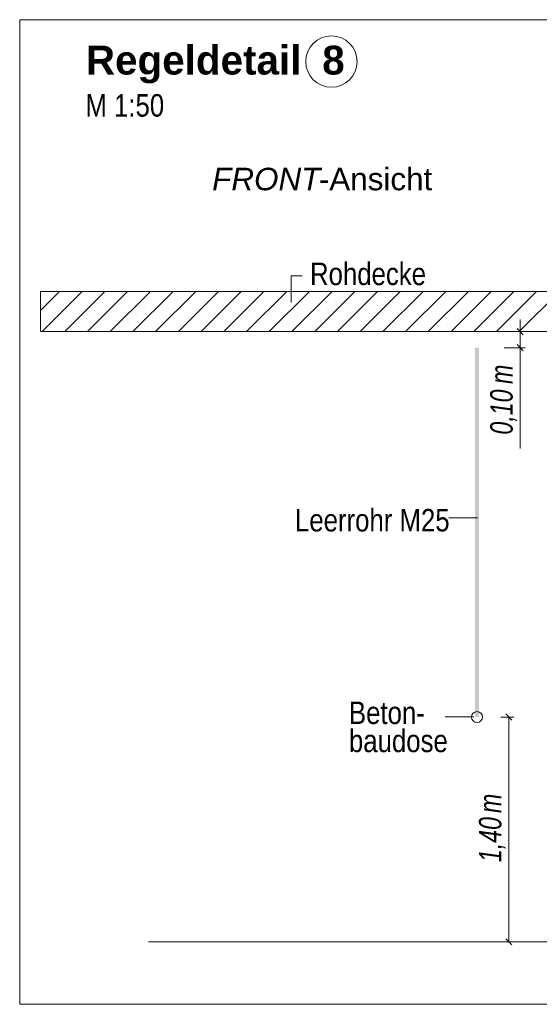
# Model space of a CAD drawing. Extents: x -620 to 3480, y 62 to 1107.
# Tile 144 of 256: x 200 to 233, y 630 to 691. Entities that reach past the tile are written whole.
import ezdxf
from ezdxf.lldxf.tags import DXFTag

# ---------------------------------------------------------------- set-up
doc = ezdxf.new("R2010")
doc.units = 0
doc.layers.get('0').update_dxf_attribs({"lineweight": 35})
for name, color, linetype, lineweight, true_color in [('E_Aussparung Bemaßung-A06G9GVM8I', 5, 'Continuous', 9, 0x0000ff), ('E_Betonbaudose', 1, 'Continuous', 13, 0xff0000), ('E_Detail_Beschriftung', 7, 'Continuous', 13, 0x009900), ('E_Detail_Wandschraffur', 7, 'Continuous', 5, 0xc0c0c0), ('E_Leerrohr Beschriftung', 1, 'Continuous', 9, 0xff0000)]:
    doc.layers.add(name, color=color, linetype=linetype, lineweight=lineweight, true_color=true_color)
doc.layers.add('E_Detail_Linie_Text_Bem', color=7, linetype='Continuous', lineweight=13)
doc.styles.get("Standard").update_dxf_attribs({"font": 'ARIALN.TTF'})
tags = doc.linetypes.add('fein_strichliert', pattern=[4, 1, -2, 1]).pattern_tags.tags
tags[8:9] = [DXFTag(74, 4), DXFTag(75, 0), DXFTag(340, '0'), DXFTag(46, 0.0), DXFTag(50, 0.0), DXFTag(44, 0.0), DXFTag(45, 0.0)]
tags[6:7] = [DXFTag(74, 4), DXFTag(75, 0), DXFTag(340, '0'), DXFTag(46, 0.0), DXFTag(50, 0.0), DXFTag(44, 0.0), DXFTag(45, 0.0)]
tags[4:5] = [DXFTag(74, 4), DXFTag(75, 0), DXFTag(340, '0'), DXFTag(46, 0.0), DXFTag(50, 0.0), DXFTag(44, 0.0), DXFTag(45, 0.0)]
tags = doc.linetypes.add('fein_strichliert-A06G9GVL8I', pattern=[4, 1, -2, 1]).pattern_tags.tags
tags[8:9] = [DXFTag(74, 4), DXFTag(75, 0), DXFTag(340, '0'), DXFTag(46, 0.0), DXFTag(50, 0.0), DXFTag(44, 0.0), DXFTag(45, 0.0)]
tags[6:7] = [DXFTag(74, 4), DXFTag(75, 0), DXFTag(340, '0'), DXFTag(46, 0.0), DXFTag(50, 0.0), DXFTag(44, 0.0), DXFTag(45, 0.0)]
tags[4:5] = [DXFTag(74, 4), DXFTag(75, 0), DXFTag(340, '0'), DXFTag(46, 0.0), DXFTag(50, 0.0), DXFTag(44, 0.0), DXFTag(45, 0.0)]

# ---------------------------------------------------------------- blocks, each defined once
blk = doc.blocks.new('Referenz-A06G9GVP8I')
at = {"layer": 'E_Aussparung Bemaßung-A06G9GVM8I', "linetype": 'Continuous', "ltscale": 0.13}
for p, q in [((231.328, 672.464), (231.328, 664.426)), ((231.628, 671.701), (230.328, 671.701)), ((231.137, 671.892), (231.518, 671.51)), ((231.137, 670.892), (231.518, 670.51)), ((231.628, 670.701), (230.328, 670.701)), ((230.928, 647.701), (230.128, 647.701)), ((230.818, 647.51), (230.437, 647.892)), ((230.628, 647.701), (230.628, 633.701)), ((230.928, 633.701), (230.128, 633.701)), ((230.818, 633.51), (230.437, 633.892))]:
    blk.add_line(p, q, dxfattribs=at)
at = {"layer": 'E_Betonbaudose', "linetype": 'Continuous', "ltscale": 0.13}
blk.add_circle((228.641, 647.701), 0.34, dxfattribs=at)
at = {"layer": 'E_Detail_Linie_Text_Bem', "linetype": 'fein_strichliert-A06G9GVL8I', "ltscale": 0.65}
for p, q in [((262.95, 691.128), (200.18, 691.128)), ((200.18, 691.128), (200.18, 629.811)), ((200.18, 629.811), (259.923, 629.811))]:
    blk.add_line(p, q, dxfattribs=at)
at = {"layer": 'E_Detail_Linie_Text_Bem', "color": 0, "linetype": 'Continuous', "ltscale": 0.13}
for p, q in [((217.071, 673.521), (217.071, 675.169)), ((217.071, 675.169), (217.758, 675.169)), ((226.885, 660.105), (228.67, 660.105)), ((226.649, 647.705), (228.434, 647.705))]:
    blk.add_line(p, q, dxfattribs=at)
at = {"layer": 'E_Detail_Linie_Text_Bem', "linetype": 'Continuous', "ltscale": 0.13}
for p, q in [((252.797, 674.201), (201.47, 674.201)), ((201.47, 674.201), (201.47, 671.701)), ((201.47, 671.701), (211.862, 671.701)), ((201.47, 671.701), (250.297, 671.701)), ((211.862, 671.701), (252.797, 671.701)), ((208.196, 633.701), (245.209, 633.701))]:
    blk.add_line(p, q, dxfattribs=at)
blk.add_solid([(228.766, 670.701), (228.766, 647.701), (228.516, 670.7), (228.516, 647.701)], dxfattribs=at)
at = {"layer": 'E_Detail_Wandschraffur', "linetype": 'ByBlock', "ltscale": 0.13}
for p, q in [((201.47, 673.016), (202.655, 674.201)), ((202.983, 671.701), (205.483, 674.201)), ((205.812, 671.701), (208.312, 674.201)), ((208.64, 671.701), (211.14, 674.201)), ((211.469, 671.701), (213.969, 674.201)), ((214.297, 671.701), (216.797, 674.201)), ((217.125, 671.701), (219.625, 674.201)), ((219.954, 671.701), (222.454, 674.201)), ((222.782, 671.701), (225.282, 674.201)), ((225.611, 671.701), (228.111, 674.201)), ((228.439, 671.701), (230.939, 674.201)), ((231.268, 671.701), (233.768, 674.201))]:
    blk.add_line(p, q, dxfattribs=at)
at = {"layer": 'E_Detail_Wandschraffur', "linetype": 'fein_strichliert', "ltscale": 0.13}
for p, q in [((201.569, 671.701), (204.069, 674.201)), ((204.397, 671.701), (206.897, 674.201)), ((207.226, 671.701), (209.726, 674.201)), ((210.054, 671.701), (212.554, 674.201)), ((212.883, 671.701), (215.383, 674.201)), ((215.711, 671.701), (218.211, 674.201)), ((218.54, 671.701), (221.04, 674.201)), ((221.368, 671.701), (223.868, 674.201)), ((224.196, 671.701), (226.696, 674.201)), ((227.025, 671.701), (229.525, 674.201)), ((229.853, 671.701), (232.353, 674.201))]:
    blk.add_line(p, q, dxfattribs=at)
at = {"layer": 'E_Leerrohr Beschriftung', "linetype": 'Continuous', "ltscale": 0.13}
blk.add_circle((219.579, 688.521), 1.6, dxfattribs=at)
at = {"layer": 'E_Aussparung Bemaßung-A06G9GVM8I', "linetype": 'Continuous', "ltscale": 0.13, "char_height": 1.4, "attachment_point": 1, "rotation": 90}
for s, insert in [('{\\W0.9;\\fArial Narrow|b0|i1;m}', (229.461, 668.441)), ('{\\W0.9;\\fArial Narrow|b0|i1;0,10 }', (229.461, 665.288)), ('{\\W0.9;\\fArial Narrow|b0|i1;m}', (228.761, 641.722)), ('{\\W0.9;\\fArial Narrow|b0|i1;1,40 }', (228.761, 638.664))]:
    blk.add_mtext(s, dxfattribs=dict(at, insert=insert))
at = {"layer": 'E_Detail_Beschriftung', "color": 1, "linetype": 'Continuous', "lineweight": 35, "ltscale": 0.35, "true_color": 0xff0000, "char_height": 1.8, "attachment_point": 1}
for s, insert in [('{\\fArial|b1|i0;Regeldetail}', (204.298, 689.512)), ('{\\fArial|b1|i0;8}', (219.008, 689.512))]:
    blk.add_mtext(s, dxfattribs=dict(at, insert=insert))
at = {"layer": 'E_Detail_Beschriftung', "linetype": 'Continuous', "ltscale": 0.13, "char_height": 1.4, "attachment_point": 1}
for s, insert in [('{\\fArial Narrow;M 1:50}', (204.268, 686.492)), ('{\\fArial Narrow;Rohdecke}', (218.248, 675.999)), ('{\\fArial Narrow;Leerrohr M25}', (217.312, 660.66)), ('{\\fArial Narrow;Beton-}', (220.67, 648.666)), ('{\\fArial Narrow;baudose}', (220.67, 646.916))]:
    blk.add_mtext(s, dxfattribs=dict(at, insert=insert))
at = {"layer": 'E_Detail_Beschriftung', "linetype": 'Continuous', "lineweight": -2, "ltscale": 0.25, "char_height": 1.4, "attachment_point": 1}
for s, insert in [('{\\fArial|b0|i1;FRONT}', (212.158, 681.906)), ('{\\fArial;-Ansicht}', (218.794, 681.906))]:
    blk.add_mtext(s, dxfattribs=dict(at, insert=insert))

msp = doc.modelspace()

# ---------------------------------------------------------------- block references
at = {"color": 8, "lineweight": 25, "ltscale": 0.25, "true_color": 0x808080}
msp.add_blockref('Referenz-A06G9GVP8I', (0, 0), dxfattribs=at)

doc.saveas('drawing.dxf')
